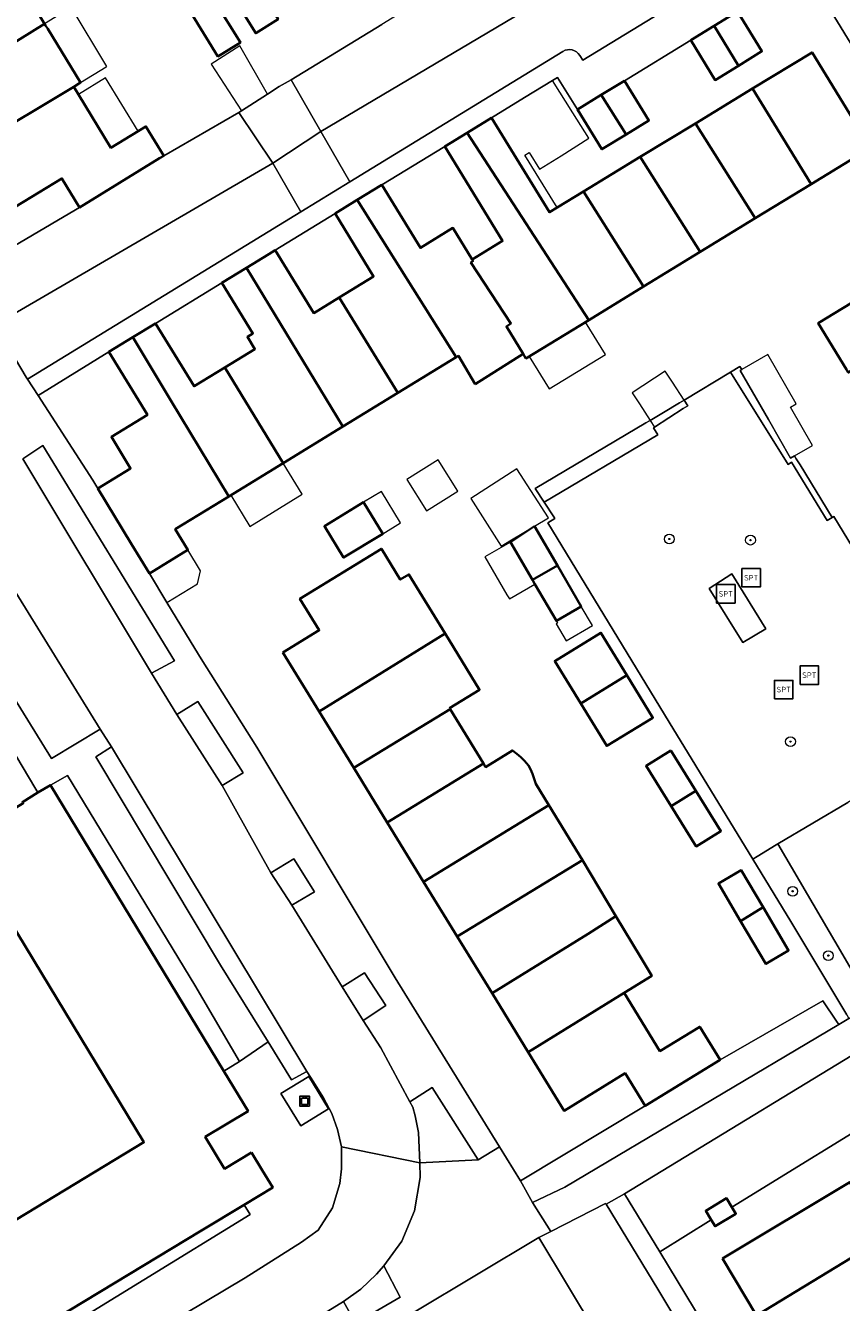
# Model space of a CAD drawing. Extents: x 147051 to 149075, y 463071 to 465537.
# Tile 43 of 229: x 147430 to 147496, y 464416 to 464520. Entities that reach past the tile are written whole.
import ezdxf
from ezdxf.enums import TextEntityAlignment as Align

# ---------------------------------------------------------------- set-up
doc = ezdxf.new("R2010")
doc.units = 0
doc.header["$LTSCALE"] = 0.5
doc.layers.get('0').update_dxf_attribs({"linetype": 'CONTINUOUS'})
for name, color, linetype, lineweight in [('B-PV-GR-BEPLANTING_CULTUUR_HEESTERS-GV', 252, 'CONTINUOUS', 18), ('B-PV-GR-BOOM-S', 252, 'CONTINUOUS', 25), ('B-PV-IE-MEUBILAIR_WEGMEUBILAIR-S', 252, 'CONTINUOUS', 25), ('B-PV-IE-MEUBILAIR_WEGMEUBILAIR_CONTAINER-S', 252, 'CONTINUOUS', 25), ('B-PV-OG-BEBOUWING-GV', 6, 'CONTINUOUS', 35), ('B-PV-OG-BEBOUWING_LUIFEL-GV', 6, 'CONTINUOUS', 18), ('B-PV-OG-TERREIN_BEGROEID-GV', 252, 'CONTINUOUS', 18), ('B-PV-OG-TERREIN_ERF-GV', 252, 'CONTINUOUS', 18), ('B-PV-VH-GESLOTENVERHARDING-GV', 252, 'CONTINUOUS', 18), ('B-PV-VH-GESLOTENVERHARDING_ASFALT-GV', 252, 'CONTINUOUS', 18), ('B-PV-VH-ONVERHARD_ZAND-GV', 252, 'CONTINUOUS', 18), ('B-PV-VH-OPENVERHARDING_BETONSTRAATSTEEN-GV', 252, 'CONTINUOUS', 18), ('B-PV-VH-OPENVERHARDING_TEGEL-GV', 252, 'CONTINUOUS', 18)]:
    doc.layers.add(name, color=color, linetype=linetype, lineweight=lineweight)
doc.styles.add('NLCS-ISO', font='NLCS-ISO.ttf')

# ---------------------------------------------------------------- blocks, each defined once
blk = doc.blocks.new('SIE-WEG_CONTAINER_ALGEMEEN-SO')
at = {"color": 0, "linetype": 'ByBlock', "lineweight": -2}
for points in [[(2, -2), (-2, -2), (-2, 2), (2, 2)], [(-1.3, 1.3), (1.3, 1.3), (1.3, -1.3), (-1.3, -1.3)]]:
    blk.add_lwpolyline(points, close=True, dxfattribs=at)
blk.add_lwpolyline([(-0.87, 1.8), (0, 1.3), (0.87, 1.8)], dxfattribs=at)
blk = doc.blocks.new('SIE-WEG_SPEELTOESTEL-SO')
at = {"flags": 128}
blk.add_lwpolyline([(-3.75, -3.75), (3.75, -3.75), (3.75, 3.75), (-3.75, 3.75)], close=True, dxfattribs=at)
at = {"style": 'NLCS-ISO'}
blk.add_text('SPT', height=2.25, dxfattribs=at).set_placement((0, 0), align=Align.MIDDLE_CENTER)
blk = doc.blocks.new('SGR-BOOM_GBKN-SO')
at = {"linetype": 'ByBlock', "lineweight": 18}
h = blk.add_hatch(color=0, dxfattribs=at)
h.dxf.hatch_style = 1
edge = h.paths.add_edge_path()
edge.add_arc((0, 0), 0.25, 0, 360)
at = {"color": 0, "linetype": 'ByBlock', "lineweight": 18}
for radius in [2, 0.25]:
    blk.add_circle((0, 0), radius, dxfattribs=at)
at = {"color": 0, "linetype": 'ByBlock', "lineweight": 18, "style": 'NLCS-ISO'}
blk.add_attdef('SOORT', (2.5, 0), '', height=1.5, dxfattribs=at)

msp = doc.modelspace()

# ---------------------------------------------------------------- linework, layer by layer
at = {"layer": 'B-PV-GR-BEPLANTING_CULTUUR_HEESTERS-GV', "flags": 128}
msp.add_lwpolyline([(147504.686, 464465.107), (147495.435, 464480.31), (147495.307, 464480.232), (147494.9, 464479.984), (147491.998, 464484.753), (147491.714, 464484.558), (147487.015, 464492.059), (147483.238, 464489.793), (147483.532, 464489.34), (147483.167, 464489.103), (147480.835, 464487.588), (147480.76, 464487.539), (147481.094, 464486.964), (147471.847, 464481.481), (147472.638, 464480.292), (147472.717, 464480.16), (147472.137, 464479.806), (147482.035, 464463.568), (147488.842, 464452.4), (147488.848, 464452.404), (147489.19, 464452.614), (147490.735, 464453.565), (147490.885, 464453.657), (147496.583, 464457.026)], dxfattribs=at)
for points in [[(147439.862, 464467.553), (147441.737, 464468.556), (147431.02, 464486.084), (147429.395, 464485.006)], [(147488.03, 464470.052), (147485.269, 464474.441), (147487.129, 464475.633), (147489.89, 464471.157)], [(147447.334, 464459.429), (147443.645, 464465.255), (147441.945, 464464.202), (147445.634, 464458.401)], [(147496.666, 464439.439), (147499.439, 464441.101), (147501.592, 464442.392), (147503.956, 464443.81), (147503.755, 464444.147), (147502.482, 464446.277), (147500.496, 464445.128), (147497.043, 464443.132), (147496.168, 464444.628), (147490.885, 464453.657), (147490.735, 464453.565), (147489.19, 464452.614), (147488.848, 464452.404), (147488.842, 464452.4), (147491.933, 464447.33), (147496.497, 464439.721)], [(147453.157, 464449.752), (147451.475, 464452.428), (147449.601, 464451.299), (147451.307, 464448.674)], [(147457.105, 464439.272), (147458.954, 464440.501), (147457.223, 464443.151), (147455.398, 464441.998)], [(147495.655, 464439.207), (147494.549, 464440.884), (147486.17, 464436.063), (147480.058, 464432.313), (147469.92, 464426.214), (147470.899, 464424.439), (147473.524, 464425.705), (147495.83, 464438.942)], [(147481.252, 464420.439), (147485.455, 464423.024), (147485.004, 464423.774), (147486.7, 464424.793), (147487.14, 464424.061), (147501.166, 464432.688), (147503.086, 464433.81), (147503.841, 464434.251), (147501.963, 464437.465), (147501.212, 464439.043), (147478.399, 464425.16)], [(147461.601, 464430.144), (147461.73, 464427.667), (147466.484, 464427.923), (147462.72, 464433.824), (147460.895, 464432.646), (147461.146, 464432.22), (147461.348, 464431.495)], [(147489.025, 464404.168), (147481.096, 464417.395), (147476.884, 464424.304), (147476.846, 464424.367), (147472.377, 464422.085), (147471.403, 464421.588), (147476.079, 464413.831), (147480.226, 464406.854), (147482.804, 464402.662), (147484.774, 464399.397), (147486.749, 464396.125), (147491.932, 464399.391)], [(147458.181, 464418.601), (147456.923, 464417.384), (147455.508, 464416.388), (147456.483, 464414.626), (147460.133, 464416.735), (147458.779, 464419.293)]]:
    msp.add_lwpolyline(points, close=True, dxfattribs=at)
at = {"layer": 'B-PV-OG-BEBOUWING-GV', "flags": 128}
for points in [[(147420.144, 464519.833), (147422.894, 464515.309), (147431.167, 464520.444), (147430.072, 464522.237), (147429.99, 464522.37), (147429.45, 464522.046), (147427.963, 464524.492)], [(147446.227, 464523.122), (147448.358, 464519.676), (147450.186, 464520.806), (147448.063, 464524.239)], [(147444.987, 464522.348), (147443.151, 464521.231), (147445.282, 464517.785), (147447.11, 464518.915)], [(147485.682, 464520.269), (147487.669, 464517.03), (147489.582, 464518.201), (147487.599, 464521.443)], [(147425.739, 464510.628), (147433.538, 464515.32), (147434.094, 464515.652), (147431.424, 464520.023), (147431.255, 464520.3), (147431.167, 464520.444), (147422.894, 464515.309)], [(147485.682, 464520.269), (147483.778, 464519.104), (147485.761, 464515.863), (147487.669, 464517.03)], [(147488.813, 464515.165), (147493.581, 464507.394), (147498.409, 464510.349), (147493.656, 464518.115)], [(147440.529, 464509.491), (147440.87, 464509.688), (147439.417, 464512.079), (147438.8, 464511.703), (147436.563, 464510.343), (147433.922, 464514.688), (147433.538, 464515.32), (147425.739, 464510.628), (147428.815, 464505.567), (147432.577, 464507.853), (147434.015, 464505.487)], [(147478.387, 464515.805), (147476.497, 464514.648), (147478.521, 464511.432), (147480.371, 464512.564)], [(147474.566, 464513.466), (147476.55, 464510.225), (147478.521, 464511.432), (147476.497, 464514.648)], [(147489.015, 464504.6), (147493.581, 464507.394), (147488.813, 464515.165), (147484.164, 464512.333)], [(147465.568, 464511.567), (147475.479, 464496.316), (147479.929, 464499.04), (147475.055, 464506.785), (147472.9, 464505.473), (147472.28, 464505.095), (147467.569, 464512.792), (147467.549, 464512.779)], [(147479.675, 464509.599), (147484.544, 464501.864), (147489.015, 464504.6), (147484.164, 464512.333)], [(147465.885, 464501.012), (147469.139, 464496.029), (147468.772, 464495.786), (147470.128, 464493.572), (147470.364, 464493.186), (147475.479, 464496.316), (147465.568, 464511.567), (147463.748, 464510.453), (147468.454, 464502.764), (147465.979, 464501.257), (147466.056, 464501.126)], [(147479.929, 464499.04), (147484.544, 464501.864), (147479.675, 464509.599), (147475.055, 464506.785)], [(147466.22, 464491.102), (147470.128, 464493.572), (147468.772, 464495.786), (147469.139, 464496.029), (147465.885, 464501.012), (147466.056, 464501.126), (147465.979, 464501.257), (147464.415, 464503.814), (147461.766, 464502.193), (147458.628, 464507.32), (147456.633, 464506.099), (147464.694, 464493.29), (147464.867, 464493.396)], [(147459.942, 464490.382), (147464.694, 464493.29), (147456.633, 464506.099), (147454.824, 464504.991), (147457.962, 464499.865), (147455.141, 464498.138)], [(147455.448, 464487.632), (147459.942, 464490.382), (147455.141, 464498.138), (147453.08, 464496.877), (147449.942, 464502.004), (147449.417, 464501.682), (147447.6, 464500.57)], [(147502.107, 464490.907), (147509.898, 464495.612), (147508.626, 464497.707), (147506.822, 464500.678), (147505.93, 464500.125), (147503.01, 464498.37), (147501.657, 464500.622), (147500.178, 464499.724), (147494.162, 464496.072), (147496.458, 464492.291), (147496.609, 464492.041), (147500.123, 464494.174)], [(147450.594, 464484.661), (147455.448, 464487.632), (147447.6, 464500.57), (147445.613, 464499.354), (147448.136, 464495.23), (147447.678, 464494.943), (147448.289, 464493.945), (147445.855, 464492.455)], [(147441.456, 464489.763), (147446.175, 464481.956), (147450.594, 464484.661), (147445.855, 464492.455), (147443.343, 464490.918), (147440.205, 464496.044), (147438.347, 464494.907)], [(147439.7, 464475.673), (147442.84, 464477.593), (147441.807, 464479.283), (147446.175, 464481.956), (147441.456, 464489.763), (147438.347, 464494.907), (147436.401, 464493.716), (147439.538, 464488.589), (147436.604, 464486.794), (147438.175, 464484.228), (147435.504, 464482.593), (147438.254, 464478.057)], [(147457.144, 464481.472), (147453.952, 464479.522), (147455.514, 464476.965), (147458.706, 464478.915)], [(147469.093, 464478.228), (147470.893, 464475.153), (147472.919, 464476.334), (147471.061, 464479.521)], [(147450.578, 464469.24), (147453.519, 464464.446), (147463.789, 464470.775), (147460.828, 464475.603), (147460.131, 464475.176), (147458.59, 464477.691), (147451.954, 464473.621), (147453.531, 464471.051)], [(147471.091, 464474.813), (147472.841, 464471.812), (147474.867, 464472.994), (147472.919, 464476.334), (147470.893, 464475.153)], [(147464.137, 464464.706), (147466.589, 464466.21), (147463.789, 464470.775), (147453.519, 464464.446), (147456.338, 464459.852), (147464.194, 464464.613)], [(147474.825, 464465.085), (147478.582, 464467.387), (147476.463, 464470.844), (147472.707, 464468.542)], [(147478.582, 464467.387), (147474.825, 464465.085), (147476.943, 464461.628), (147480.7, 464463.93)], [(147464.194, 464464.613), (147456.338, 464459.852), (147459.069, 464455.4), (147466.897, 464460.209)], [(147462.032, 464450.57), (147472.233, 464456.799), (147471.16, 464458.539), (147471.035, 464458.954), (147470.896, 464459.36), (147470.727, 464459.745), (147470.563, 464460.03), (147470.251, 464460.422), (147469.948, 464460.717), (147469.618, 464460.994), (147469.275, 464461.261), (147467.079, 464459.912), (147466.897, 464460.209), (147459.069, 464455.4)], [(147482.15, 464461.248), (147480.145, 464459.997), (147482.19, 464456.721), (147484.195, 464457.973)], [(147448.015, 464428.522), (147445.823, 464427.192), (147444.253, 464429.781), (147447.74, 464431.896), (147445.766, 464435.151), (147431.637, 464458.444), (147430.623, 464457.829), (147429.361, 464457.063), (147429.426, 464456.957), (147424.393, 464453.865), (147424.448, 464453.775), (147439.259, 464429.357), (147423.22, 464419.628), (147423.025, 464419.51), (147426.077, 464414.478), (147425.918, 464414.381), (147427.297, 464412.109), (147443.949, 464422.16), (147447.425, 464424.257), (147449.751, 464425.661), (147448.883, 464427.092)], [(147484.195, 464457.973), (147482.19, 464456.721), (147484.235, 464453.446), (147486.24, 464454.698)], [(147472.233, 464456.799), (147462.032, 464450.57), (147464.762, 464446.121), (147474.958, 464452.323)], [(147475.418, 464446.321), (147477.684, 464447.772), (147474.958, 464452.323), (147464.762, 464446.121), (147467.607, 464441.484)], [(147489.669, 464448.503), (147487.892, 464451.511), (147486.039, 464450.417), (147487.839, 464447.371)], [(147478.367, 464441.514), (147480.604, 464442.897), (147479.709, 464444.391), (147477.684, 464447.772), (147475.418, 464446.321), (147467.607, 464441.484), (147470.553, 464436.682)], [(147489.669, 464448.503), (147487.839, 464447.371), (147489.901, 464443.88), (147491.754, 464444.974)], [(147470.553, 464436.682), (147473.472, 464431.924), (147478.43, 464434.966), (147480.058, 464432.313), (147486.17, 464436.063), (147484.513, 464438.764), (147481.274, 464436.777), (147478.367, 464441.514)], [(147486.359, 464419.878), (147489.141, 464415.248), (147496.905, 464419.977), (147499.485, 464421.548), (147496.741, 464426.116)], [(147485.455, 464423.024), (147485.759, 464422.517), (147487.455, 464423.536), (147487.14, 464424.061), (147486.7, 464424.793), (147485.004, 464423.774)], [(147496.905, 464419.977), (147489.141, 464415.248), (147491.947, 464410.577), (147499.717, 464415.296), (147496.969, 464419.871)]]:
    msp.add_lwpolyline(points, close=True, dxfattribs=at)
at = {"layer": 'B-PV-OG-BEBOUWING_LUIFEL-GV', "flags": 128}
for points in [[(147431.255, 464520.3), (147431.424, 464520.023), (147434.094, 464515.652), (147436.179, 464516.931), (147436.244, 464516.976), (147433.341, 464521.784), (147432.852, 464521.489), (147432.696, 464521.392), (147431.167, 464520.444)], [(147444.739, 464517.141), (147447.192, 464513.346), (147449.318, 464514.721), (147447.074, 464518.65)], [(147433.922, 464514.688), (147436.563, 464510.343), (147438.8, 464511.703), (147436.131, 464516.046)], [(147472.9, 464505.473), (147470.283, 464509.748), (147470.638, 464509.965), (147471.467, 464508.611), (147473.227, 464509.688), (147475.493, 464511.114), (147474.183, 464513.195), (147472.527, 464515.826), (147470.249, 464514.431), (147467.569, 464512.792), (147472.28, 464505.095)], [(147470.62, 464493.343), (147472.244, 464490.7), (147476.833, 464493.519), (147475.214, 464496.154)], [(147490.114, 464488.203), (147491.914, 464485.077), (147492.229, 464485.258), (147493.7, 464486.105), (147491.9, 464489.231), (147492.37, 464489.502), (147490.067, 464493.504), (147487.936, 464492.277), (147487.81, 464492.205)], [(147479.598, 464489.493), (147480.475, 464488.143), (147480.835, 464487.588), (147483.167, 464489.103), (147483.532, 464489.34), (147483.238, 464489.793), (147482.294, 464491.245), (147481.707, 464492.149), (147479.01, 464490.397)], [(147447.877, 464479.51), (147452.147, 464482.124), (147450.594, 464484.661), (147446.324, 464482.047)], [(147460.651, 464483.33), (147462.254, 464480.78), (147464.811, 464482.387), (147463.208, 464484.938)], [(147472.188, 464480.206), (147469.622, 464484.191), (147465.868, 464481.774), (147468.357, 464477.909), (147469.046, 464478.322)], [(147458.706, 464478.915), (147460.159, 464479.802), (147458.597, 464482.359), (147457.144, 464481.472)], [(147471.091, 464474.813), (147470.893, 464475.153), (147469.093, 464478.228), (147467.019, 464477.018), (147468.813, 464473.94), (147469.011, 464473.601)], [(147442.84, 464477.593), (147439.7, 464475.673), (147441.127, 464473.318), (147443.614, 464474.839), (147443.876, 464475.903)], [(147474.867, 464472.994), (147472.841, 464471.812), (147472.936, 464471.648), (147472.822, 464471.582), (147473.641, 464470.177), (147475.782, 464471.425)]]:
    msp.add_lwpolyline(points, close=True, dxfattribs=at)
at = {"layer": 'B-PV-OG-TERREIN_BEGROEID-GV', "flags": 128}
msp.add_lwpolyline([(147487.129, 464475.633), (147485.269, 464474.441), (147488.03, 464470.052), (147489.89, 464471.157)], close=True, dxfattribs=at)
at = {"layer": 'B-PV-OG-TERREIN_ERF-GV', "flags": 128}
for points in [[(147401.406, 464538.099), (147416.321, 464513.576), (147424.661, 464500.01), (147433.68, 464505.281), (147434.015, 464505.487), (147432.577, 464507.853), (147428.815, 464505.567), (147425.739, 464510.628), (147422.894, 464515.309), (147420.144, 464519.833), (147418.12, 464523.164)], [(147503.873, 464507.297), (147494.094, 464523.295)], [(147487.599, 464521.443), (147489.582, 464518.201), (147487.669, 464517.03), (147485.761, 464515.863), (147483.778, 464519.104), (147478.387, 464515.805), (147480.371, 464512.564), (147478.521, 464511.432), (147476.55, 464510.225), (147474.566, 464513.466), (147472.94, 464516.078), (147472.527, 464515.826), (147470.249, 464514.431), (147467.569, 464512.792), (147472.28, 464505.095), (147472.9, 464505.473), (147475.055, 464506.785), (147479.675, 464509.599), (147484.164, 464512.333), (147488.813, 464515.165), (147493.656, 464518.115), (147498.409, 464510.349), (147493.581, 464507.394), (147489.015, 464504.6), (147484.544, 464501.864), (147479.929, 464499.04), (147475.479, 464496.316), (147470.364, 464493.186), (147470.128, 464493.572), (147466.22, 464491.102), (147464.867, 464493.396), (147464.694, 464493.29), (147459.942, 464490.382), (147455.448, 464487.632), (147450.594, 464484.661), (147446.175, 464481.956), (147441.807, 464479.283), (147442.84, 464477.593), (147439.7, 464475.673), (147441.127, 464473.318), (147443.398, 464469.571), (147443.929, 464468.723), (147448.441, 464461.52), (147459.708, 464442.742), (147468.205, 464428.99), (147469.92, 464426.214), (147480.058, 464432.313), (147478.43, 464434.966), (147473.472, 464431.924), (147470.553, 464436.682), (147467.607, 464441.484), (147464.762, 464446.121), (147462.032, 464450.57), (147459.069, 464455.4), (147456.338, 464459.852), (147453.519, 464464.446), (147450.578, 464469.24), (147453.531, 464471.051), (147451.954, 464473.621), (147458.59, 464477.691), (147460.131, 464475.176), (147460.828, 464475.603), (147463.789, 464470.775), (147466.589, 464466.21), (147464.137, 464464.706), (147464.194, 464464.613), (147466.897, 464460.209), (147467.079, 464459.912), (147469.275, 464461.261), (147469.618, 464460.994), (147469.948, 464460.717), (147470.251, 464460.422), (147470.563, 464460.03), (147470.727, 464459.745), (147470.896, 464459.36), (147471.035, 464458.954), (147471.16, 464458.539), (147472.233, 464456.799), (147474.958, 464452.323), (147477.684, 464447.772), (147479.709, 464444.391), (147480.604, 464442.897), (147478.367, 464441.514), (147481.274, 464436.777), (147484.513, 464438.764), (147486.17, 464436.063), (147494.549, 464440.884), (147495.655, 464439.207), (147495.83, 464438.942), (147496.666, 464439.439)], [(147431.255, 464520.3), (147431.424, 464520.023), (147434.094, 464515.652), (147433.538, 464515.32), (147433.922, 464514.688), (147436.563, 464510.343), (147438.8, 464511.703), (147439.417, 464512.079), (147440.87, 464509.688), (147446.993, 464513.218), (147447.192, 464513.346), (147449.318, 464514.721), (147450.268, 464515.322), (147451.243, 464515.873), (147458.636, 464520.39)], [(147496.458, 464492.291), (147494.162, 464496.072), (147500.178, 464499.724)], [(147496.497, 464439.721), (147491.933, 464447.33), (147488.842, 464452.4), (147482.035, 464463.568), (147472.137, 464479.806), (147472.717, 464480.16), (147472.638, 464480.292), (147471.847, 464481.481), (147471.108, 464482.592), (147480.122, 464487.934), (147480.426, 464488.114), (147480.475, 464488.143), (147481.56, 464488.786), (147482.864, 464489.569), (147483.238, 464489.793), (147487.015, 464492.059), (147487.786, 464492.522), (147487.936, 464492.277), (147487.81, 464492.205), (147490.114, 464488.203), (147491.914, 464485.077), (147492.229, 464485.258), (147492.377, 464485.015), (147492.679, 464484.521), (147495.307, 464480.232), (147495.435, 464480.31), (147504.686, 464465.107)], [(147429.361, 464457.063), (147430.623, 464457.829), (147430.374, 464458.239), (147420.95, 464474.069)], [(147423.22, 464419.628), (147439.259, 464429.357), (147424.448, 464453.775)], [(147526.633, 464412.706), (147523.775, 464417.405), (147526.482, 464419.021), (147523.632, 464423.708), (147520.946, 464428.125), (147518.13, 464432.757), (147515.278, 464437.448), (147510.771, 464444.861), (147502.106, 464439.587), (147501.212, 464439.043), (147501.963, 464437.465), (147503.841, 464434.251), (147503.086, 464433.81), (147501.166, 464432.688), (147487.14, 464424.061), (147487.455, 464423.536), (147485.759, 464422.517), (147485.455, 464423.024), (147481.252, 464420.439), (147489.723, 464406.421)]]:
    msp.add_lwpolyline(points, dxfattribs=at)
for points in [[(147446.227, 464523.122), (147444.351, 464526.154), (147446.179, 464527.285), (147448.063, 464524.239), (147450.186, 464520.806), (147448.358, 464519.676)], [(147441.275, 464524.263), (147443.103, 464525.394), (147444.987, 464522.348), (147447.11, 464518.915), (147445.282, 464517.785), (147443.151, 464521.231)], [(147463.748, 464510.453), (147458.628, 464507.32), (147461.766, 464502.193), (147464.415, 464503.814), (147465.979, 464501.257), (147468.454, 464502.764)], [(147453.08, 464496.877), (147455.141, 464498.138), (147457.962, 464499.865), (147454.824, 464504.991), (147449.942, 464502.004)], [(147445.855, 464492.455), (147448.289, 464493.945), (147447.678, 464494.943), (147448.136, 464495.23), (147445.613, 464499.354), (147440.205, 464496.044), (147443.343, 464490.918)], [(147430.652, 464490.174), (147435.092, 464483.273), (147435.504, 464482.593), (147438.175, 464484.228), (147436.604, 464486.794), (147439.538, 464488.589), (147436.401, 464493.716)], [(147491.998, 464484.753), (147494.9, 464479.984), (147495.307, 464480.232), (147492.679, 464484.521), (147492.377, 464485.015), (147492.229, 464485.258), (147491.914, 464485.077), (147490.114, 464488.203), (147487.81, 464492.205), (147487.936, 464492.277), (147487.786, 464492.522), (147487.015, 464492.059), (147491.714, 464484.558)], [(147471.847, 464481.481), (147481.094, 464486.964), (147480.76, 464487.539), (147480.835, 464487.588), (147483.167, 464489.103), (147483.532, 464489.34), (147483.238, 464489.793), (147482.864, 464489.569), (147481.56, 464488.786), (147480.475, 464488.143), (147480.426, 464488.114), (147480.122, 464487.934), (147471.108, 464482.592)], [(147458.706, 464478.915), (147455.514, 464476.965), (147453.952, 464479.522), (147457.144, 464481.472)], [(147469.093, 464478.228), (147471.061, 464479.521), (147472.919, 464476.334), (147474.867, 464472.994), (147472.841, 464471.812), (147471.091, 464474.813), (147470.893, 464475.153)], [(147474.825, 464465.085), (147472.707, 464468.542), (147476.463, 464470.844), (147478.582, 464467.387), (147480.7, 464463.93), (147476.943, 464461.628)], [(147482.19, 464456.721), (147480.145, 464459.997), (147482.15, 464461.248), (147484.195, 464457.973), (147486.24, 464454.698), (147484.235, 464453.446)], [(147443.411, 464442.157), (147433.02, 464459.21), (147431.637, 464458.444), (147445.766, 464435.151), (147447.051, 464435.931)], [(147487.839, 464447.371), (147486.039, 464450.417), (147487.892, 464451.511), (147489.669, 464448.503), (147491.754, 464444.974), (147489.901, 464443.88)], [(147486.359, 464419.878), (147496.741, 464426.116), (147499.485, 464421.548), (147496.905, 464419.977), (147496.969, 464419.871), (147499.717, 464415.296), (147502.386, 464410.853), (147502.691, 464410.345), (147505.263, 464411.89), (147507.824, 464407.627), (147505.252, 464406.083), (147508.028, 464401.462), (147510.849, 464396.766), (147513.782, 464391.884), (147505.99, 464387.202), (147503.061, 464392.077), (147500.249, 464396.759), (147497.503, 464401.329), (147494.619, 464406.13), (147491.947, 464410.577), (147489.141, 464415.248)], [(147421.909, 464407.5), (147447.9, 464423.47), (147447.425, 464424.257), (147443.949, 464422.16), (147427.297, 464412.109), (147425.918, 464414.381), (147421.919, 464411.957), (147421.224, 464413.1), (147419.242, 464411.897)], [(147459.296, 464413.983), (147461.412, 464415.249), (147463.202, 464412.257), (147463.423, 464411.888), (147461.308, 464410.622), (147462.223, 464409.094), (147467.003, 464411.954), (147471.905, 464414.887), (147473.466, 464412.272), (147476.079, 464413.831), (147471.403, 464421.588), (147461.253, 464415.515), (147459.137, 464414.248)]]:
    msp.add_lwpolyline(points, close=True, dxfattribs=at)
at = {"layer": 'B-PV-VH-GESLOTENVERHARDING-GV', "flags": 128}
msp.add_lwpolyline([(147454.291, 464432.079), (147452.672, 464434.705), (147450.409, 464433.31), (147452.028, 464430.684)], close=True, dxfattribs=at)
at = {"layer": 'B-PV-VH-GESLOTENVERHARDING_ASFALT-GV', "flags": 128}
for points in [[(147439.862, 464467.553), (147429.395, 464485.006)], [(147426.882, 464477.245), (147435.691, 464462.993)], [(147441.945, 464464.202), (147439.862, 464467.553)], [(147445.634, 464458.401), (147441.945, 464464.202)], [(147435.691, 464462.993), (147436.62, 464461.567)], [(147436.62, 464461.567), (147452.508, 464435.112)], [(147449.601, 464451.299), (147445.634, 464458.401)], [(147451.307, 464448.674), (147449.601, 464451.299)], [(147455.398, 464441.998), (147451.307, 464448.674)], [(147457.105, 464439.272), (147455.398, 464441.998)], [(147458.56, 464437.047), (147457.105, 464439.272)], [(147460.895, 464432.646), (147458.56, 464437.047)], [(147452.508, 464435.112), (147453.051, 464434.273)], [(147453.051, 464434.273), (147453.888, 464432.962)], [(147453.888, 464432.962), (147454.558, 464431.695)], [(147461.146, 464432.22), (147460.895, 464432.646)], [(147461.348, 464431.495), (147461.146, 464432.22)], [(147454.558, 464431.695), (147455.021, 464430.386)], [(147461.601, 464430.144), (147461.348, 464431.495)], [(147455.021, 464430.386), (147455.346, 464428.971)], [(147461.73, 464427.667), (147461.601, 464430.144)], [(147449.919, 464412.949), (147455.508, 464416.388), (147456.923, 464417.384), (147458.181, 464418.601), (147458.779, 464419.293), (147460.267, 464421.287), (147461.293, 464423.769), (147461.756, 464426.487), (147461.73, 464427.667), (147455.346, 464428.971), (147455.351, 464427.198), (147455.209, 464425.982), (147454.601, 464424.01), (147453.438, 464422.184), (147452.079, 464421.229), (147447.495, 464418.312), (147437.809, 464412.53)], [(147455.346, 464428.971), (147461.73, 464427.667)]]:
    msp.add_lwpolyline(points, dxfattribs=at)
at = {"layer": 'B-PV-VH-ONVERHARD_ZAND-GV', "flags": 128}
msp.add_lwpolyline([(147506.493, 464445.818), (147505.229, 464447.879), (147509.893, 464450.682), (147504.298, 464460.19), (147503.688, 464461.226), (147496.583, 464457.026), (147490.885, 464453.657), (147496.168, 464444.628), (147497.043, 464443.132), (147500.496, 464445.128), (147502.482, 464446.277), (147503.755, 464444.147), (147503.956, 464443.81), (147506.671, 464445.528)], close=True, dxfattribs=at)
at = {"layer": 'B-PV-VH-OPENVERHARDING_BETONSTRAATSTEEN-GV', "flags": 128}
for points in [[(147474.99, 464517.466), (147491.604, 464527.634)], [(147470.849, 464521.842), (147453.674, 464511.67)], [(147456.011, 464507.561), (147473.371, 464518.196)], [(147474.746, 464517.865), (147474.99, 464517.466)], [(147453.674, 464511.67), (147456.011, 464507.561)]]:
    msp.add_lwpolyline(points, dxfattribs=at)
for points in [[(147470.849, 464521.842), (147468.232, 464526.253), (147461.495, 464522.136), (147458.636, 464520.39), (147451.243, 464515.873), (147453.674, 464511.67)], [(147498.283, 464525.859), (147494.094, 464523.295), (147503.873, 464507.297), (147508.139, 464509.873)], [(147449.75, 464509.089), (147446.993, 464513.218), (147440.87, 464509.688), (147440.529, 464509.491), (147434.015, 464505.487), (147433.68, 464505.281), (147424.661, 464500.01), (147427.125, 464495.913)], [(147453.674, 464511.67), (147449.75, 464509.089), (147452.036, 464505.127), (147456.011, 464507.561)], [(147427.125, 464495.913), (147429.673, 464491.674), (147429.788, 464491.498), (147452.036, 464505.127), (147449.75, 464509.089)], [(147426.882, 464477.245), (147422.932, 464474.813), (147431.742, 464460.61), (147435.691, 464462.993)], [(147451.283, 464434.435), (147452.508, 464435.112), (147436.62, 464461.567), (147435.345, 464460.74), (147445.485, 464443.786), (147449.364, 464437.53)]]:
    msp.add_lwpolyline(points, close=True, dxfattribs=at)
at = {"layer": 'B-PV-VH-OPENVERHARDING_BETONSTRAATSTEEN-GV'}
msp.add_lwpolyline([(147473.371, 464518.196, -0.4138225), (147474.746, 464517.865)], format="xyb", dxfattribs=at)
at = {"layer": 'B-PV-VH-OPENVERHARDING_TEGEL-GV', "flags": 128}
for points in [[(147491.604, 464527.634), (147474.99, 464517.466), (147474.746, 464517.865)], [(147429.788, 464491.498), (147430.652, 464490.174), (147436.401, 464493.716), (147438.347, 464494.907), (147440.205, 464496.044), (147445.613, 464499.354), (147447.6, 464500.57), (147449.417, 464501.682), (147449.942, 464502.004), (147454.824, 464504.991), (147456.633, 464506.099), (147458.628, 464507.32), (147463.748, 464510.453), (147465.568, 464511.567), (147467.549, 464512.779), (147467.569, 464512.792), (147470.249, 464514.431), (147472.527, 464515.826), (147472.94, 464516.078), (147474.566, 464513.466), (147476.497, 464514.648), (147478.387, 464515.805), (147483.778, 464519.104), (147485.682, 464520.269), (147487.599, 464521.443)], [(147473.371, 464518.196), (147456.011, 464507.561), (147452.036, 464505.127), (147429.788, 464491.498)], [(147429.395, 464485.006), (147431.02, 464486.084), (147441.737, 464468.556), (147439.862, 464467.553), (147441.945, 464464.202), (147443.645, 464465.255), (147447.334, 464459.429), (147445.634, 464458.401), (147449.601, 464451.299), (147451.475, 464452.428), (147453.157, 464449.752), (147451.307, 464448.674), (147455.398, 464441.998), (147457.223, 464443.151), (147458.954, 464440.501), (147457.105, 464439.272), (147458.56, 464437.047), (147460.895, 464432.646), (147462.72, 464433.824), (147466.484, 464427.923), (147468.205, 464428.99), (147459.708, 464442.742), (147448.441, 464461.52), (147443.929, 464468.723), (147443.398, 464469.571), (147441.127, 464473.318), (147439.7, 464475.673), (147438.254, 464478.057), (147435.504, 464482.593), (147435.092, 464483.273), (147430.652, 464490.174), (147429.788, 464491.498), (147429.673, 464491.674), (147427.125, 464495.913)], [(147420.95, 464474.069), (147430.374, 464458.239), (147430.623, 464457.829), (147431.637, 464458.444), (147433.02, 464459.21), (147443.411, 464442.157), (147447.051, 464435.931), (147449.364, 464437.53), (147445.485, 464443.786), (147435.345, 464460.74), (147436.62, 464461.567), (147435.691, 464462.993), (147431.742, 464460.61), (147422.932, 464474.813)], [(147496.666, 464439.439), (147495.83, 464438.942), (147473.524, 464425.705), (147470.899, 464424.439), (147472.377, 464422.085), (147476.846, 464424.367), (147476.884, 464424.304), (147478.399, 464425.16), (147501.212, 464439.043)], [(147437.809, 464412.53), (147447.495, 464418.312), (147452.079, 464421.229), (147453.438, 464422.184), (147454.601, 464424.01), (147455.209, 464425.982), (147455.351, 464427.198), (147455.346, 464428.971), (147455.021, 464430.386), (147454.558, 464431.695), (147453.888, 464432.962), (147453.051, 464434.273), (147452.508, 464435.112), (147451.283, 464434.435), (147449.364, 464437.53), (147447.051, 464435.931), (147445.766, 464435.151), (147447.74, 464431.896), (147444.253, 464429.781), (147445.823, 464427.192), (147448.015, 464428.522), (147448.883, 464427.092), (147449.751, 464425.661), (147447.425, 464424.257), (147447.9, 464423.47), (147421.909, 464407.5)], [(147461.253, 464415.515), (147471.403, 464421.588), (147472.377, 464422.085), (147470.899, 464424.439), (147469.92, 464426.214), (147468.205, 464428.99), (147466.484, 464427.923), (147461.73, 464427.667), (147461.756, 464426.487), (147461.293, 464423.769), (147460.267, 464421.287), (147458.779, 464419.293), (147460.133, 464416.735), (147456.483, 464414.626), (147455.508, 464416.388), (147449.919, 464412.949)]]:
    msp.add_lwpolyline(points, dxfattribs=at)
at = {"layer": 'B-PV-VH-OPENVERHARDING_TEGEL-GV'}
msp.add_lwpolyline([(147474.746, 464517.865, 0.4138225), (147473.371, 464518.196)], format="xyb", dxfattribs=at)
at = {"layer": 'B-PV-VH-OPENVERHARDING_TEGEL-GV', "flags": 128}
for points in [[(147446.993, 464513.218), (147449.75, 464509.089), (147453.674, 464511.67), (147451.243, 464515.873), (147450.268, 464515.322), (147449.318, 464514.721), (147447.192, 464513.346)], [(147450.409, 464433.31), (147452.672, 464434.705), (147454.291, 464432.079), (147452.028, 464430.684)], [(147505.099, 464384.07), (147503.824, 464383.467), (147499.809, 464390.068), (147489.723, 464406.421), (147481.252, 464420.439), (147478.399, 464425.16), (147476.884, 464424.304), (147481.096, 464417.395), (147489.025, 464404.168), (147491.932, 464399.391), (147492.654, 464398.206), (147497.456, 464390.316), (147504.834, 464378.039), (147507.634, 464379.819)]]:
    msp.add_lwpolyline(points, close=True, dxfattribs=at)

# ---------------------------------------------------------------- block references
at = {"layer": 'B-PV-GR-BOOM-S', "xscale": 0.2, "yscale": 0.2, "zscale": 0.2}
for p in [(147482.037, 464478.481), (147488.649, 464478.393), (147491.903, 464461.978), (147492.077, 464449.794), (147494.991, 464444.556)]:
    msp.add_blockref('SGR-BOOM_GBKN-SO', p, dxfattribs=at)
at = {"layer": 'B-PV-IE-MEUBILAIR_WEGMEUBILAIR-S', "xscale": 0.2, "yscale": 0.2, "zscale": 0.2}
for p in [(147488.701, 464475.327), (147486.636, 464474.017), (147493.436, 464467.392), (147491.35, 464466.22)]:
    msp.add_blockref('SIE-WEG_SPEELTOESTEL-SO', p, dxfattribs=at)
at = {"layer": 'B-PV-IE-MEUBILAIR_WEGMEUBILAIR_CONTAINER-S', "xscale": 0.2, "yscale": 0.2, "zscale": 0.2}
msp.add_blockref('SIE-WEG_CONTAINER_ALGEMEEN-SO', (147452.35, 464432.694), dxfattribs=at)

doc.saveas('drawing.dxf')
